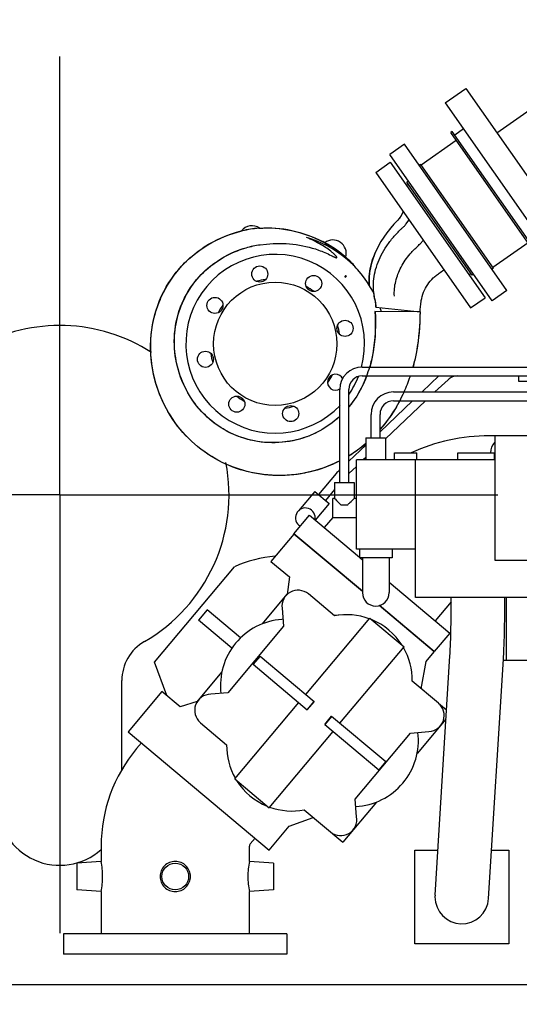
# Model space of a CAD drawing. Header units: millimetres. Extents: x 0 to 1189, y 0 to 841.
# Tile 66 of 74: x 1048 to 1076, y 572 to 627. Entities that reach past the tile are written whole.
import ezdxf
from ezdxf.enums import TextEntityAlignment as Align

# ---------------------------------------------------------------- set-up
doc = ezdxf.new("R2010")
doc.units = ezdxf.units.MM
doc.header["$LTSCALE"] = 65.395
doc.linetypes.add('CENTER', pattern=[0.6, 0.375, -0.075, 0.075, -0.075])
doc.layers.get('0').update_dxf_attribs({"linetype": 'CONTINUOUS'})
for name, color, linetype in [('1907_060000_TLKS_KGS_V_ABL221', 7, 'CONTINUOUS'), ('1907_061000_TLKS_KGS_V_ABL222', 7, 'CONTINUOUS'), ('1907_641000_07_SIMPLE1_X_ABL223', 7, 'CONTINUOUS'), ('1907_644000_03_SIMPLE1_X_ABL261', 7, 'CONTINUOUS'), ('1907_842000_17_SIMPLE1_H_ABL225', 7, 'CONTINUOUS'), ('1937_030000_TLKS_V_ABL215', 7, 'CONTINUOUS'), ('1937_100000_TLKS_V_ABL216', 7, 'CONTINUOUS'), ('1937_111000_12_SIMPLE1_D_ABL219', 7, 'CONTINUOUS'), ('1937_122000_06_SIMPLE1_A_ABL217', 7, 'CONTINUOUS'), ('1937_200000_TLKS_V_ABL245', 7, 'CONTINUOUS'), ('1937_252000_05_SIMPLE1_X_ABL246', 7, 'CONTINUOUS'), ('1937_800000_TLKS_V_ABL273', 7, 'CONTINUOUS'), ('left_3_VBL213', 7, 'CONTINUOUS')]:
    doc.layers.add(name, color=color, linetype=linetype)
doc.styles.get("Standard").update_dxf_attribs({"font": 'txt', "width": 0.6})
doc.dimstyles.new('DIMSTYLE_2', dxfattribs={"dimtxt": 3.5, "dimasz": 3.5, "dimexe": 1.8, "dimexo": 0, "dimgap": 0.875, "dimtad": 1, "dimdec": 0, "dimlfac": 20, "dimdsep": 46, "dimtxsty": 'STANDARD', "dimblk": '_FILLED', "dimblk1": '_FILLED', "dimblk2": '_FILLED', "dimcen": 0.09, "dimadec": 0, "dimazin": 0, "dimtp": 2, "dimtm": 2, "dimtfac": 1, "dimtdec": 0, "dimtofl": 0, "dimtmove": 0, "dimatfit": 3, "dimldrblk": '_FILLED', "dimfxl": 1, "dimtolj": 1, "dimarcsym": 0})
doc.dimstyles.new('DIMSTYLE_5', dxfattribs={"dimtxt": 3.5, "dimasz": 3.5, "dimexe": 1.8, "dimexo": 0, "dimgap": 0.875, "dimtad": 1, "dimlfac": 20, "dimdsep": 46, "dimtxsty": 'STANDARD', "dimblk": '_FILLED', "dimblk1": '_FILLED', "dimblk2": '_FILLED', "dimcen": 0.09, "dimadec": 0, "dimazin": 0, "dimtp": 1.2, "dimtm": 1.2, "dimtfac": 1, "dimtofl": 0, "dimtmove": 0, "dimatfit": 3, "dimldrblk": '_FILLED', "dimfxl": 1, "dimtolj": 1, "dimarcsym": 0})

# ---------------------------------------------------------------- blocks, each defined once
blk = doc.blocks.new('_FILLED')
at = {"color": 0, "linetype": 'BYBLOCK'}
blk.add_solid([(0, 0), (-1, 0.167), (-1, -0.167)], dxfattribs=at)
blk = doc.blocks.new('*D7')
at = {"color": 2, "linetype": 'CONTINUOUS'}
for p, q in [((1076.607, 600), (1135.986, 600)), ((1134.186, 600), (1134.186, 573.7)), ((1134.186, 547.4), (1134.186, 573.7)), ((1063.334, 547.4), (1135.986, 547.4))]:
    blk.add_line(p, q, dxfattribs=at)
at = {"color": 2, "linetype": 'CONTINUOUS', "xscale": 3.5, "yscale": 3.5, "zscale": 3.5}
for p, rotation in [((1134.186, 600), 90), ((1134.186, 547.4), 270)]:
    blk.add_blockref('_FILLED', p, dxfattribs=dict(at, rotation=rotation))
at = {"color": 2, "linetype": 'CONTINUOUS'}
for s, width, p in [(')', 0.333333, (1133.311, 578.617)), ('1052', 0.619048, (1133.311, 573.7)), ('(', 0.333333, (1133.311, 568.783))]:
    blk.add_text(s, height=3.5, rotation=90, dxfattribs=dict(at, width=width)).set_placement(p, align=Align.CENTER)
blk = doc.blocks.new('*D8')
at = {"color": 2, "linetype": 'CONTINUOUS'}
for p, q in [((1011.25, 581.25), (1011.25, 505.6)), ((1088.75, 581.25), (1088.75, 505.6)), ((1011.25, 507.4), (1050, 507.4)), ((1088.75, 507.4), (1050, 507.4))]:
    blk.add_line(p, q, dxfattribs=at)
at = {"color": 2, "linetype": 'CONTINUOUS', "xscale": 3.5, "yscale": 3.5, "zscale": 3.5, "rotation": 180}
blk.add_blockref('_FILLED', (1011.25, 507.4), dxfattribs=at)
at = {"color": 2, "linetype": 'CONTINUOUS', "xscale": 3.5, "yscale": 3.5, "zscale": 3.5}
blk.add_blockref('_FILLED', (1088.75, 507.4), dxfattribs=at)
at = {"color": 2, "linetype": 'CONTINUOUS', "width": 0.60119}
blk.add_text('1550', height=3.5, dxfattribs=at).set_placement((1050, 508.275), align=Align.CENTER)
blk = doc.blocks.new('*D10')
at = {"color": 2, "linetype": 'CONTINUOUS'}
for p, q in [((1079.875, 739.194), (976.7, 739.194)), ((978.5, 739.194), (978.5, 655.847)), ((978.5, 572.5), (978.5, 655.847)), ((1011.25, 572.5), (976.7, 572.5))]:
    blk.add_line(p, q, dxfattribs=at)
at = {"color": 2, "linetype": 'CONTINUOUS', "xscale": 3.5, "yscale": 3.5, "zscale": 3.5}
for p, rotation in [((978.5, 739.194), 90), ((978.5, 572.5), 270)]:
    blk.add_blockref('_FILLED', p, dxfattribs=dict(at, rotation=rotation))
at = {"color": 2, "linetype": 'CONTINUOUS'}
for s, width, p in [(')', 0.333333, (977.625, 660.889)), ('3334', 0.636905, (977.625, 655.847)), ('(', 0.333333, (977.625, 650.805))]:
    blk.add_text(s, height=3.5, rotation=90, dxfattribs=dict(at, width=width)).set_placement(p, align=Align.CENTER)
blk = doc.blocks.new('*D12')
at = {"color": 2, "linetype": 'CONTINUOUS'}
for p, q in [((1113.362, 739.194), (1145.986, 739.194)), ((1144.186, 739.194), (1144.186, 643.297)), ((1144.186, 547.4), (1144.186, 643.297)), ((1063.334, 547.4), (1145.986, 547.4))]:
    blk.add_line(p, q, dxfattribs=at)
at = {"color": 2, "linetype": 'CONTINUOUS', "xscale": 3.5, "yscale": 3.5, "zscale": 3.5}
for p, rotation in [((1144.186, 739.194), 90), ((1144.186, 547.4), 270)]:
    blk.add_blockref('_FILLED', p, dxfattribs=dict(at, rotation=rotation))
at = {"color": 2, "linetype": 'CONTINUOUS', "width": 0.654762}
blk.add_text('3836', height=3.5, rotation=90, dxfattribs=at).set_placement((1143.311, 643.297), align=Align.CENTER)
blk = doc.blocks.new('1937_122000_06_SIMPLE1_T1_A_PBL218', base_point=(1050, 560))
at = {"layer": '1937_122000_06_SIMPLE1_T1_A_PBL218', "color": 7, "linetype": 'CONTINUOUS'}
blk.add_line((1021.05, 572.6), (1078.95, 572.6), dxfattribs=at)
blk = doc.blocks.new('1937_122000_06_SIMPLE1_A_ABL217', base_point=(1050, 560))
at = {"layer": '1937_122000_06_SIMPLE1_T1_A_PBL218'}
blk.add_blockref('1937_122000_06_SIMPLE1_T1_A_PBL218', (1050, 560), dxfattribs=at)
blk = doc.blocks.new('1937_111000_12_SIMPLE1_T1_D_PBL220', base_point=(1049.582, 612.131))
at = {"layer": '1937_111000_12_SIMPLE1_T1_D_PBL220', "color": 2, "linetype": 'CENTER'}
for q in [(1050, 676.75), (1010.413, 600), (1088.231, 600), (1050, 547.512)]:
    blk.add_line((1050, 600), q, dxfattribs=at)
blk = doc.blocks.new('1937_111000_12_SIMPLE1_D_ABL219', base_point=(1049.582, 613.806))
at = {"layer": '1937_111000_12_SIMPLE1_T1_D_PBL220'}
blk.add_blockref('1937_111000_12_SIMPLE1_T1_D_PBL220', (1049.582, 612.131), dxfattribs=at)
blk = doc.blocks.new('1937_100000_TLKS_V_ABL216', base_point=(1043.625, 625.15))
at = {"layer": '1937_111000_12_SIMPLE1_D_ABL219'}
blk.add_blockref('1937_111000_12_SIMPLE1_D_ABL219', (1049.582, 613.806), dxfattribs=at)
at = {"layer": '1937_122000_06_SIMPLE1_A_ABL217'}
blk.add_blockref('1937_122000_06_SIMPLE1_A_ABL217', (1050, 560), dxfattribs=at)
blk = doc.blocks.new('1937_252000_05_SIMPLE1_T1_X_PBL247', base_point=(1050.872, 600.25))
at = {"layer": '1937_252000_05_SIMPLE1_T1_X_PBL247', "color": 7, "linetype": 'CONTINUOUS'}
blk.add_line((1053.475, 584.611), (1053.475, 589.608), dxfattribs=at)
for centre, radius, start, end in [((1050, 600), 9.475, 57.1685, 119.1291), ((1050, 600), 9.475, 300, 10.9876), ((1056, 589.608), 2.525, 120, 180), ((1050, 582.75), 3.475, 180, 311.8273)]:
    blk.add_arc(centre, radius, start, end, dxfattribs=at)
blk = doc.blocks.new('1937_252000_05_SIMPLE1_X_ABL246', base_point=(1050.8725, 600.25))
at = {"layer": '1937_252000_05_SIMPLE1_T1_X_PBL247'}
blk.add_blockref('1937_252000_05_SIMPLE1_T1_X_PBL247', (1050.8725, 600.25), dxfattribs=at)
blk = doc.blocks.new('1937_200000_TLKS_V_ABL245', base_point=(1050.8725, 600.25))
at = {"layer": '1937_252000_05_SIMPLE1_X_ABL246'}
blk.add_blockref('1937_252000_05_SIMPLE1_X_ABL246', (1050.8725, 600.25), dxfattribs=at)
blk = doc.blocks.new('1907_833000_32_SIMPLE1_T6_C_PBL276', base_point=(1074.463, 616.795))
at = {"layer": '1907_833000_32_SIMPLE1_T6_C_PBL276', "color": 7, "linetype": 'CONTINUOUS'}
for p, q in [((1071.57, 621.925), (1072.724, 622.733)), ((1072.724, 622.733), (1079.122, 613.597)), ((1071.57, 621.925), (1077.968, 612.789)), ((1074.461, 620.254), (1076.33, 621.563)), ((1071.96, 620.334), (1071.878, 620.277)), ((1076.524, 613.642), (1071.878, 620.277)), ((1076.606, 613.699), (1071.96, 620.334)), ((1072.589, 620.47), (1072.103, 620.129)), ((1072.193, 619.826), (1070.227, 618.45)), ((1069.285, 619.621), (1068.466, 619.047)), ((1075.021, 611.429), (1069.285, 619.621)), ((1074.202, 610.856), (1068.466, 619.047)), ((1070.199, 618.491), (1070.117, 618.433)), ((1074.271, 612.675), (1070.199, 618.491)), ((1079.884, 617.826), (1080.46, 618.229)), ((1069.513, 617.552), (1069.431, 617.495)), ((1073.073, 612.293), (1069.431, 617.495)), ((1077.386, 616.076), (1079.138, 617.303)), ((1076.949, 614.244), (1076.462, 613.904)), ((1076.208, 614.092), (1074.242, 612.716)), ((1076.606, 613.699), (1076.524, 613.642)), ((1077.968, 612.789), (1079.122, 613.597)), ((1074.271, 612.675), (1074.189, 612.617)), ((1073.155, 612.351), (1073.073, 612.293)), ((1075.021, 611.429), (1074.202, 610.856))]:
    blk.add_line(p, q, dxfattribs=at)
blk = doc.blocks.new('1907_833000_32_SIMPLE1_C#AF0_ABL274', base_point=(1084.208, 645.653))
at = {"layer": '1907_833000_32_SIMPLE1_T6_C_PBL276'}
blk.add_blockref('1907_833000_32_SIMPLE1_T6_C_PBL276', (1074.463, 616.795), dxfattribs=at)
blk = doc.blocks.new('1937_800000_TLKS_V_ABL273', base_point=(1084.968, 645.663))
at = {"layer": '1907_833000_32_SIMPLE1_C#AF0_ABL274'}
blk.add_blockref('1907_833000_32_SIMPLE1_C#AF0_ABL274', (1084.208, 645.653), dxfattribs=at)
blk = doc.blocks.new('1937_030000_TLKS_V_ABL215', base_point=(1055.8271, 638.28))
at = {"layer": '1937_100000_TLKS_V_ABL216'}
blk.add_blockref('1937_100000_TLKS_V_ABL216', (1043.625, 625.15), dxfattribs=at)
at = {"layer": '1937_200000_TLKS_V_ABL245'}
blk.add_blockref('1937_200000_TLKS_V_ABL245', (1050.8725, 600.25), dxfattribs=at)
at = {"layer": '1937_800000_TLKS_V_ABL273'}
blk.add_blockref('1937_800000_TLKS_V_ABL273', (1084.96815, 645.66295), dxfattribs=at)
blk = doc.blocks.new('1907_641000_07_SIMPLE1_T1_X_PBL224', base_point=(1060.931, 586.055))
at = {"layer": '1907_641000_07_SIMPLE1_T1_X_PBL224', "color": 7, "linetype": 'CONTINUOUS'}
for p, q in [((1063.108, 597.81), (1061.822, 596.278)), ((1066.938, 594.597), (1063.108, 597.81)), ((1061.822, 596.278), (1062.856, 595.411)), ((1055.303, 590.648), (1059.78, 595.983)), ((1062.856, 595.411), (1062.726, 594.426)), ((1061.342, 592.789), (1062.728, 594.44)), ((1065.384, 593.224), (1063.916, 594.456)), ((1070.96, 591.221), (1067.878, 593.808)), ((1058.247, 593.566), (1057.765, 592.992)), ((1060.116, 591.998), (1058.247, 593.566)), ((1062.444, 593.656), (1062.532, 592.651)), ((1065.797, 593.28), (1065.355, 593.248)), ((1068.029, 593.695), (1068.036, 593.675)), ((1059.634, 591.424), (1057.765, 592.992)), ((1062.498, 593.04), (1062.429, 593.035)), ((1063.769, 588.836), (1067.352, 593.106)), ((1067.352, 593.106), (1069.267, 591.499)), ((1062.532, 592.651), (1059.408, 588.928)), ((1065.684, 587.229), (1069.267, 591.499)), ((1070.502, 590.675), (1070.96, 591.221)), ((1055.986, 588.774), (1055.303, 590.648)), ((1061.212, 590.981), (1060.826, 590.521)), ((1060.826, 590.521), (1063.852, 587.983)), ((1061.212, 590.981), (1064.237, 588.443)), ((1070.233, 589.155), (1070.502, 590.675)), ((1057.683, 588.428), (1059.069, 590.079)), ((1071.193, 588.349), (1069.726, 589.581)), ((1055.716, 589.001), (1053.827, 586.749)), ((1056.749, 588.133), (1055.716, 589.001)), ((1059.408, 588.928), (1058.453, 588.845)), ((1057.698, 588.433), (1056.749, 588.133)), ((1059.8, 584.105), (1063.383, 588.376)), ((1064.232, 588.447), (1063.847, 587.987)), ((1063.852, 587.983), (1064.237, 588.443)), ((1071.194, 588.349), (1071.647, 587.969)), ((1057.874, 587.255), (1059.341, 586.024)), ((1064.83, 587.162), (1065.215, 587.622)), ((1065.221, 587.617), (1064.835, 587.158)), ((1065.215, 587.622), (1068.241, 585.083)), ((1071.614, 587.451), (1069.998, 585.525)), ((1053.827, 586.749), (1061.718, 580.127)), ((1061.715, 582.498), (1065.298, 586.769)), ((1064.83, 587.162), (1067.855, 584.623)), ((1066.529, 582.985), (1069.621, 586.67)), ((1069.621, 586.67), (1070.662, 586.761)), ((1054.304, 585.805), (1054.571, 586.124)), ((1068.241, 585.083), (1067.855, 584.623)), ((1059.8, 584.105), (1061.715, 582.498)), ((1067.725, 582.816), (1065.841, 580.57)), ((1066.616, 581.995), (1066.529, 582.985)), ((1063.684, 582.38), (1065.841, 580.57)), ((1062.838, 581.461), (1064.191, 581.954)), ((1061.718, 580.127), (1062.838, 581.461)), ((1060.662, 580.47), (1060.929, 580.789)), ((1052.315, 580.342), (1052.315, 579.494)), ((1060.615, 579.494), (1060.615, 580.342)), ((1052.315, 579.494), (1050.965, 579.4)), ((1061.965, 579.4), (1060.615, 579.494)), ((1050.965, 579.4), (1050.965, 577.9)), ((1061.965, 579.4), (1061.965, 577.9)), ((1052.315, 577.806), (1050.965, 577.9)), ((1061.965, 577.9), (1060.615, 577.806)), ((1052.315, 577.806), (1052.315, 575.45)), ((1060.615, 575.45), (1060.615, 577.806)), ((1062.715, 575.45), (1050.215, 575.45)), ((1050.215, 575.45), (1050.215, 574.3)), ((1062.715, 575.45), (1062.715, 574.3)), ((1062.715, 574.3), (1050.215, 574.3))]:
    blk.add_line(p, q, dxfattribs=at)
blk.add_circle((1056.465, 578.65), 0.75, dxfattribs=at)
for centre, radius, start, end in [((1062.695, 589.345), 7.25, 95.0557, 113.7084), ((1062.695, 589.345), 7.25, 70.9299, 71.1842), ((1063.337, 593.767), 0.9, 50, 187.0477), ((1066.076, 589.641), 3.65, 70.0268, 100.939), ((1062.695, 589.345), 3.7, 94.1289, 186.9949), ((1066.076, 589.641), 3.65, 32.1864, 67.8136), ((1066.076, 589.641), 3.65, 359.0604, 29.9725), ((1058.452, 587.945), 0.9, 89.9491, 230), ((1070.615, 587.66), 0.9, 272.9957, 50), ((1066.372, 586.26), 3.7, 273.005, 6.9498), ((1060.815, 580.342), 8.5, 140, 180), ((1062.991, 585.964), 3.65, 179.0599, 209.9724), ((1062.991, 585.964), 3.65, 212.1852, 247.8148), ((1062.991, 585.964), 3.65, 250.0267, 280.9401), ((1065.73, 581.838), 0.9, 230.3671, 10.0463), ((1060.815, 580.342), 0.2, 140, 180)]:
    blk.add_arc(centre, radius, start, end, dxfattribs=at)
for points, knots in [([(1052.315, 577.806), (1052.374, 578.087), (1052.432, 578.65), (1052.374, 579.213), (1052.315, 579.494)], [0, 0, 0, 0, 0.499999, 1, 1, 1, 1]), ([(1056.465, 579.494), (1056.355, 579.494), (1056.132, 579.451), (1055.849, 579.264), (1055.659, 578.983), (1055.592, 578.65), (1055.659, 578.317), (1055.849, 578.036), (1056.132, 577.849), (1056.355, 577.806), (1056.465, 577.806)], [0, 0, 0, 0, 0.125229, 0.25003, 0.374807, 0.5, 0.625193, 0.74997, 0.874771, 1, 1, 1, 1]), ([(1056.465, 577.806), (1056.575, 577.806), (1056.798, 577.849), (1057.081, 578.036), (1057.271, 578.317), (1057.338, 578.65), (1057.271, 578.983), (1057.081, 579.264), (1056.798, 579.451), (1056.575, 579.494), (1056.465, 579.494)], [0, 0, 0, 0, 0.125229, 0.25003, 0.374807, 0.5, 0.625193, 0.74997, 0.874771, 1, 1, 1, 1]), ([(1060.615, 579.494), (1060.556, 579.213), (1060.498, 578.65), (1060.556, 578.087), (1060.615, 577.806)], [0, 0, 0, 0, 0.499999, 1, 1, 1, 1])]:
    blk.add_open_spline(points, degree=3, knots=knots, dxfattribs=at)
blk = doc.blocks.new('1907_641000_07_SIMPLE1_X_ABL223', base_point=(1060.931, 586.055))
at = {"layer": '1907_641000_07_SIMPLE1_T1_X_PBL224'}
blk.add_blockref('1907_641000_07_SIMPLE1_T1_X_PBL224', (1060.931, 586.055), dxfattribs=at)
blk = doc.blocks.new('1907_842000_17_SIMPLE1_T1_H_PBL226', base_point=(1077.33, 600.16))
at = {"layer": '1907_842000_17_SIMPLE1_T1_H_PBL226', "color": 7, "linetype": 'CONTINUOUS'}
for p, q in [((1076.648, 625.359), (1076.551, 624.179)), ((1076.551, 624.179), (1076.776, 624.16)), ((1076.6, 613.707), (1076.6, 614)), ((1076.6, 607.362), (1076.6, 613.695)), ((1077.1, 607.362), (1077.1, 614.028)), ((1066.925, 607.153), (1076.85, 607.153)), ((1076.35, 607.355), (1076.589, 607.355)), ((1076.35, 607.153), (1076.35, 607.355)), ((1076.35, 607.352), (1077.35, 607.352)), ((1077.111, 607.355), (1077.35, 607.355)), ((1077.35, 605.053), (1077.35, 607.355)), ((1066.925, 606.653), (1076.85, 606.653)), ((1071.222, 606.653), (1070.273, 605.755)), ((1075.7, 606.35), (1075.7, 606.653)), ((1076.35, 605.755), (1076.35, 606.653)), ((1071.729, 606.444), (1071, 605.755)), ((1076.35, 606.35), (1075.7, 606.35)), ((1065.675, 600.695), (1065.675, 605.903)), ((1066.175, 600.695), (1066.175, 605.903)), ((1068.675, 605.755), (1076.85, 605.755)), ((1069.744, 605.255), (1067.925, 603.535)), ((1070.472, 605.255), (1068.223, 603.129)), ((1068.675, 605.255), (1076.85, 605.255)), ((1076.35, 605.053), (1076.35, 605.255)), ((1076.35, 605.053), (1077.35, 605.053)), ((1076.6, 605.053), (1076.6, 604.005)), ((1077.1, 605.053), (1077.1, 604.005)), ((1067.425, 603.192), (1067.425, 604.505)), ((1067.925, 603.192), (1067.925, 604.505)), ((1067.127, 603.192), (1068.223, 603.192)), ((1067.127, 603.192), (1067.127, 601.955)), ((1068.223, 603.192), (1068.223, 601.955)), ((1080.1, 603.305), (1074.033, 603.305)), ((1074.35, 603.305), (1074.35, 596.355)), ((1080.1, 596.355), (1080.1, 603.305)), ((1067.127, 602.78), (1066.175, 601.88)), ((1081.614, 602.655), (1080.1, 602.655)), ((1067.127, 602.092), (1066.982, 601.955)), ((1068.725, 602.355), (1069.99, 602.355)), ((1068.725, 601.955), (1068.725, 602.355)), ((1069.99, 601.955), (1069.99, 602.355)), ((1072.275, 602.355), (1074.325, 602.355)), ((1072.275, 601.955), (1072.275, 602.355)), ((1074.325, 601.955), (1074.325, 602.355)), ((1066.6, 601.594), (1066.175, 601.192)), ((1074.35, 601.955), (1066.6, 601.955)), ((1066.6, 596.955), (1066.6, 601.955)), ((1069.9, 594.255), (1069.9, 601.955)), ((1065.468, 601.189), (1064.481, 600.016)), ((1065.675, 601.407), (1065.662, 601.395)), ((1065.378, 600.695), (1066.473, 600.695)), ((1065.378, 600.695), (1065.378, 599.802)), ((1066.473, 600.695), (1066.473, 599.802)), ((1064.271, 600.193), (1063.364, 599.115)), ((1064.271, 600.193), (1065.074, 599.517)), ((1065.378, 600.305), (1064.864, 599.694)), ((1065.074, 599.517), (1064.295, 598.591)), ((1065.378, 599.802), (1065.275, 599.802)), ((1065.275, 598.708), (1065.275, 599.802)), ((1065.734, 599.445), (1066.116, 599.445)), ((1066.6, 599.802), (1066.473, 599.802)), ((1063.11, 597.823), (1063.977, 598.857)), ((1063.977, 598.857), (1066.775, 596.509)), ((1065.275, 598.731), (1064.801, 598.166)), ((1066.6, 598.708), (1065.275, 598.708)), ((1066.938, 594.611), (1063.11, 597.823)), ((1069.9, 596.955), (1066.6, 596.955)), ((1066.775, 596.955), (1066.775, 596.48)), ((1068.6, 596.955), (1068.6, 596.48)), ((1068.6, 596.48), (1066.775, 596.48)), ((1066.81, 596.48), (1066.938, 596.373)), ((1066.938, 596.48), (1066.938, 594.53)), ((1068.438, 596.48), (1068.438, 594.53)), ((1074.35, 596.355), (1080.1, 596.355)), ((1076.9, 596.255), (1078.85, 596.255)), ((1076.9, 594.255), (1076.9, 596.255)), ((1076.9, 596.205), (1079.1, 596.205)), ((1078.25, 595.483), (1078.25, 590.755)), ((1081.614, 595.855), (1079.5, 595.855)), ((1068.438, 595.114), (1071.829, 592.268)), ((1077.06, 595.205), (1076.9, 595.205)), ((1070.962, 591.234), (1067.89, 593.811)), ((1076.9, 594.255), (1069.9, 594.255)), ((1071.9, 594.025), (1071.006, 592.959)), ((1071.9, 593.205), (1071.9, 594.255)), ((1074.9, 593.205), (1074.9, 594.255)), ((1075, 590.755), (1075, 594.255)), ((1071.829, 592.268), (1070.962, 591.234)), ((1071.003, 577.598), (1071.834, 590.99)), ((1073.997, 577.412), (1074.828, 590.804)), ((1074.825, 590.755), (1078.25, 590.755)), ((1069.875, 580.13), (1071.16, 580.13)), ((1069.875, 574.88), (1069.875, 580.13)), ((1074.166, 580.13), (1075.125, 580.13)), ((1075.125, 580.13), (1075.125, 574.88)), ((1071.003, 577.598), (1071, 577.505)), ((1075.125, 574.88), (1069.875, 574.88))]:
    blk.add_line(p, q, dxfattribs=at)
blk.add_circle((1086, 599.255), 5.55, dxfattribs=at)
for centre, radius, start, end in [((1077.144, 625.598), 0.55, 343.425, 294.0555), ((1066.925, 605.903), 1.25, 90, 180), ((1076.85, 606.903), 0.525, 59.5059, 120.4941), ((1076.85, 606.903), 0.25, 270, 90), ((1076.85, 606.903), 0.525, 338.5894, 21.4106), ((1066.925, 605.903), 0.75, 90, 180), ((1068.675, 604.505), 1.25, 90, 180), ((1076.85, 605.505), 0.25, 270, 90), ((1068.675, 604.505), 0.75, 90, 180), ((1076.85, 604.005), 0.25, 180, 360), ((1074.033, 592.755), 10.55, 90, 114.474), ((1075.1, 602.305), 1, 140.9888, 177.2761), ((1067.372, 599.589), 2.487, 133.4417, 139.963), ((1063.745, 598.719), 0.55, 347.6419, 239.3732), ((1078.85, 597.255), 1, 270, 295.8419), ((1079.1, 597.205), 1, 270, 300.0201), ((1067.688, 594.53), 0.75, 180, 360), ((1072.5, 577.505), 1.5, 180, 356.4483)]:
    blk.add_arc(centre, radius, start, end, dxfattribs=at)
for points, knots in [([(1072.264, 606.653), (1072.165, 606.653), (1071.969, 606.616), (1071.799, 606.51), (1071.729, 606.444)], [0, 0, 0, 0, 0.506274, 1, 1, 1, 1]), ([(1065.378, 599.802), (1065.388, 599.791), (1065.507, 599.672), (1065.626, 599.553), (1065.734, 599.445)], [0, 0, 0, 0, 0.091159, 1, 1, 1, 1]), ([(1066.116, 599.445), (1066.159, 599.488), (1066.277, 599.607), (1066.396, 599.726), (1066.473, 599.802)], [0, 0, 0, 0, 0.35793, 1, 1, 1, 1]), ([(1077.06, 595.205), (1077.316, 595.206), (1077.801, 595.301), (1078.437, 595.556), (1078.983, 595.777), (1079.341, 595.855), (1079.5, 595.855)], [0, 0, 0, 0, 0.302152, 0.574651, 0.811399, 1, 1, 1, 1]), ([(1071.834, 590.99), (1071.845, 591.168), (1071.884, 591.905), (1071.9, 592.644), (1071.9, 593.205)], [0, 0, 0, 0, 0.240808, 1, 1, 1, 1]), ([(1074.828, 590.804), (1074.84, 590.998), (1074.883, 591.797), (1074.9, 592.598), (1074.9, 593.205)], [0, 0, 0, 0, 0.242248, 1, 1, 1, 1])]:
    blk.add_open_spline(points, degree=3, knots=knots, dxfattribs=at)
blk = doc.blocks.new('1907_842000_17_SIMPLE1_T2_H_PBL627', base_point=(1086, 599.255))
at = {"layer": '1907_842000_17_SIMPLE1_T2_H_PBL627', "color": 7, "linetype": 'CONTINUOUS'}
for centre, radius in [((1086, 599.255), 5.5), ((1084.278, 603.412), 0.45), ((1087.722, 603.412), 0.45), ((1086, 599.255), 2.9), ((1081.843, 600.977), 0.45), ((1090.157, 600.977), 0.45), ((1081.843, 597.533), 0.45), ((1090.157, 597.533), 0.45), ((1084.278, 595.098), 0.45), ((1087.722, 595.098), 0.45)]:
    blk.add_circle(centre, radius, dxfattribs=at)
blk = doc.blocks.new('1907_842000_17_SIMPLE1_H_ABL225', base_point=(1077.33, 600.16))
at = {"layer": '1907_842000_17_SIMPLE1_T1_H_PBL226'}
blk.add_blockref('1907_842000_17_SIMPLE1_T1_H_PBL226', (1077.33, 600.16), dxfattribs=at)
at = {"layer": '1907_842000_17_SIMPLE1_T2_H_PBL627'}
blk.add_blockref('1907_842000_17_SIMPLE1_T2_H_PBL627', (1086, 599.255), dxfattribs=at)
blk = doc.blocks.new('1907_644000_03_SIMPLE1_T1_X_PBL262', base_point=(1064.444, 609.843))
at = {"layer": '1907_644000_03_SIMPLE1_T1_X_PBL262', "color": 7, "linetype": 'CONTINUOUS'}
for p, q in [((1067.681, 618.032), (1068.5, 618.605)), ((1068.5, 618.605), (1073.805, 611.028)), ((1067.681, 618.032), (1072.986, 610.455)), ((1069.403, 617.315), (1069.506, 617.387)), ((1069.218, 615.836), (1069.085, 615.59)), ((1069.218, 615.836), (1069.086, 615.59)), ((1069.024, 615.483), (1068.821, 615.267)), ((1069.085, 615.59), (1069.024, 615.483)), ((1069.385, 615.161), (1069.544, 615.371)), ((1060.162, 614.764), (1060.167, 614.765)), ((1060.208, 614.77), (1060.163, 614.76)), ((1061.192, 614.922), (1061.142, 614.918)), ((1061.187, 614.926), (1061.192, 614.926)), ((1068.821, 615.267), (1068.583, 615.005)), ((1070.165, 614.048), (1070.338, 614.236)), ((1061.219, 613.994), (1061.571, 614.028)), ((1061.219, 613.995), (1061.571, 614.028)), ((1064.832, 614.112), (1064.834, 614.11)), ((1066.004, 613.302), (1066.006, 613.3)), ((1066.596, 612.691), (1066.589, 612.685)), ((1071.29, 612.441), (1071.495, 612.584)), ((1065.961, 612.206), (1065.985, 612.181)), ((1066.047, 612.232), (1065.985, 612.181)), ((1072.902, 612.318), (1073.005, 612.391)), ((1067.55, 611.333), (1067.552, 611.321)), ((1072.986, 610.455), (1073.805, 611.028)), ((1067.683, 610.507), (1070.163, 610.246)), ((1067.918, 610.482), (1067.991, 610.26)), ((1070.163, 610.246), (1067.63, 610.262))]:
    blk.add_line(p, q, dxfattribs=at)
for points in [[(1069.086, 615.59), (1068.928, 615.376), (1068.706, 615.141), (1068.449, 614.842), (1068.304, 614.656), (1067.974, 614.168), (1067.658, 613.559), (1067.528, 613.227)], [(1068.583, 615.005), (1068.306, 614.661), (1067.976, 614.177), (1067.655, 613.559)], [(1067.655, 613.559), (1067.458, 613.02), (1067.401, 612.802), (1067.335, 612.436), (1067.31, 612.14), (1067.311, 611.896), (1067.324, 611.727)]]:
    blk.add_lwpolyline(points, dxfattribs=at)
for centre, radius, start, end in [((1060.761, 614.308), 0.75, 54.9229, 142.9634), ((1061.65, 608.66), 6.279, 94.6435, 103.277), ((1061.649, 608.66), 6.274, 94.6361, 103.2696), ((1061.259, 608.191), 6.712, 59.82, 67.6256), ((1062.06, 608.45), 6.201, 27.7103, 73.5697), ((1061.666, 608.187), 6.718, 61.886, 62.9555), ((1065.284, 613.51), 0.75, 343.4147, 127.2819), ((1062.298, 609.116), 5.591, 47.229, 48.4505), ((1062.292, 609.114), 5.586, 39.958, 47.1994), ((1062.291, 609.111), 5.599, 39.7469, 47.2131), ((1062.06, 608.45), 3.645, 98.7027, 106.4422), ((1062.06, 608.45), 3.645, 53.7027, 61.4422), ((1062.06, 608.45), 3.645, 143.7027, 151.4422), ((1062.06, 608.45), 3.645, 8.7027, 16.4422), ((1062.06, 608.45), 3.645, 188.7027, 196.4422), ((1060.93, 609.039), 6.69, 339.0902, 343.5949), ((1062.06, 608.45), 3.645, 323.7027, 331.4422), ((1061.065, 609.469), 9.008, 335.613, 341.7586), ((1061.061, 609.467), 9.012, 335.648, 341.771), ((1062.06, 608.45), 3.645, 233.7027, 241.4422), ((1061.266, 609.377), 8.788, 331.9784, 335.6346), ((1062.06, 608.45), 3.645, 278.7027, 286.4422), ((1062.088, 608.811), 7.785, 301.6766, 310.4032), ((1062.089, 608.813), 7.784, 301.7274, 310.4074)]:
    blk.add_arc(centre, radius, start, end, dxfattribs=at)
for points, knots in [([(1055.086, 608.097), (1055.066, 608.849), (1055.272, 610.371), (1056.153, 612.079), (1057.172, 613.2), (1058.369, 614.124), (1059.431, 614.586), (1060.162, 614.764)], [0, 0, 0, 0, 0.249807, 0.499548, 0.624869, 0.7502, 1, 1, 1, 1]), ([(1055.102, 608.698), (1055.145, 609.405), (1055.378, 610.469), (1056.01, 611.749), (1056.84, 612.913), (1058.213, 614.065), (1059.534, 614.607), (1060.209, 614.766)], [0, 0, 0, 0, 0.250822, 0.37707, 0.503445, 0.754596, 1, 1, 1, 1]), ([(1061.142, 614.913), (1061.75, 614.963), (1062.997, 614.872), (1064.165, 614.442), (1064.716, 614.161)], [0, 0, 0, 0, 0.496311, 1, 1, 1, 1]), ([(1061.192, 614.926), (1061.793, 614.97), (1063.023, 614.873), (1064.176, 614.448), (1064.721, 614.17)], [0, 0, 0, 0, 0.496231, 1, 1, 1, 1]), ([(1067.58, 611.316), (1067.53, 611.654), (1067.559, 612.195), (1067.754, 612.891), (1067.987, 613.425), (1068.294, 613.94), (1068.603, 614.342), (1068.877, 614.646), (1069.056, 614.827), (1069.187, 614.949), (1069.257, 615.015), (1069.302, 615.051), (1069.325, 615.086), (1069.352, 615.118), (1069.372, 615.144), (1069.385, 615.161)], [0, 0, 0, 0, 0.232268, 0.35912, 0.491165, 0.627217, 0.765974, 0.835559, 0.904936, 0.939504, 0.95675, 0.97122, 0.977636, 0.985182, 1, 1, 1, 1]), ([(1057.773, 604.853), (1057.474, 605.206), (1056.965, 605.994), (1056.504, 607.317), (1056.361, 608.713), (1056.572, 610.101), (1057.13, 611.39), (1058.003, 612.492), (1059.128, 613.329), (1059.989, 613.697), (1060.434, 613.825)], [0, 0, 0, 0, 0.12499, 0.250024, 0.375045, 0.500032, 0.625016, 0.749987, 0.874995, 1, 1, 1, 1]), ([(1056.411, 608.6), (1056.413, 609.178), (1056.555, 610.057), (1057.017, 611.132), (1057.657, 612.134), (1058.767, 613.157), (1059.864, 613.665), (1060.434, 613.827)], [0, 0, 0, 0, 0.245571, 0.37033, 0.495606, 0.748165, 1, 1, 1, 1]), ([(1061.571, 614.028), (1062.06, 614.08), (1063.052, 614.077), (1064.023, 613.863), (1064.485, 613.694)], [0, 0, 0, 0, 0.500163, 1, 1, 1, 1]), ([(1065.185, 613.395), (1065.213, 613.381), (1065.255, 613.36), (1065.311, 613.333), (1065.353, 613.313), (1065.396, 613.294), (1065.432, 613.279), (1065.462, 613.27), (1065.483, 613.265), (1065.512, 613.27), (1065.506, 613.298), (1065.495, 613.317), (1065.477, 613.343), (1065.452, 613.373), (1065.421, 613.408), (1065.355, 613.475), (1065.204, 613.61), (1064.953, 613.797), (1064.741, 613.93), (1064.633, 613.993)], [0, 0, 0, 0, 0.06262, 0.093927, 0.125228, 0.156521, 0.187794, 0.203409, 0.21893, 0.233797, 0.249027, 0.264594, 0.280205, 0.311455, 0.34273, 0.374017, 0.499182, 0.749553, 1, 1, 1, 1]), ([(1068.725, 611.123), (1068.711, 611.398), (1068.769, 611.964), (1069.027, 612.631), (1069.329, 613.13), (1069.557, 613.425), (1069.758, 613.648), (1069.891, 613.782), (1069.999, 613.884), (1070.087, 613.958), (1070.137, 614.017), (1070.165, 614.048)], [0, 0, 0, 0, 0.244522, 0.499159, 0.630154, 0.763303, 0.830378, 0.897696, 0.931451, 0.96294, 1, 1, 1, 1]), ([(1067.333, 611.713), (1067.318, 611.829), (1067.293, 612.341), (1067.399, 612.854), (1067.528, 613.227)], [0, 0, 0, 0, 0.228095, 1, 1, 1, 1]), ([(1066.047, 612.232), (1066.03, 612.241), (1066.001, 612.259), (1065.966, 612.235), (1065.962, 612.215), (1065.961, 612.206)], [0, 0, 0, 0, 0.504425, 0.748207, 1, 1, 1, 1]), ([(1070.233, 610.87), (1070.287, 611.187), (1070.473, 611.654), (1070.84, 612.088), (1071.087, 612.301), (1071.223, 612.394), (1071.29, 612.441)], [0, 0, 0, 0, 0.496888, 0.746529, 0.872702, 1, 1, 1, 1]), ([(1067.552, 611.321), (1067.558, 611.287), (1067.569, 611.219), (1067.582, 611.117), (1067.6, 611.014), (1067.645, 610.884), (1067.679, 610.714), (1067.685, 610.576), (1067.683, 610.507)], [0, 0, 0, 0, 0.125002, 0.249992, 0.374912, 0.500136, 0.750301, 1, 1, 1, 1]), ([(1067.688, 610.507), (1067.691, 610.564), (1067.691, 610.677), (1067.669, 610.818), (1067.645, 610.93), (1067.612, 611.033), (1067.6, 611.165), (1067.587, 611.265), (1067.58, 611.316)], [0, 0, 0, 0, 0.210092, 0.413277, 0.519895, 0.630453, 0.808288, 1, 1, 1, 1]), ([(1070.163, 610.246), (1070.174, 610.35), (1070.197, 610.558), (1070.216, 610.767), (1070.233, 610.87)], [0, 0, 0, 0, 0.500453, 1, 1, 1, 1]), ([(1067.63, 610.262), (1067.679, 609.48), (1067.649, 608.423), (1067.416, 607.402), (1067.343, 607.151)], [0, 0, 0, 0, 0.749546, 1, 1, 1, 1]), ([(1067.654, 610.262), (1067.668, 609.986), (1067.688, 608.942), (1067.565, 607.886), (1067.347, 607.149)], [0, 0, 0, 0, 0.264401, 1, 1, 1, 1]), ([(1070.163, 610.246), (1070.161, 609.984), (1070.125, 608.942), (1069.972, 607.902), (1069.769, 607.149)], [0, 0, 0, 0, 0.251845, 1, 1, 1, 1]), ([(1070.163, 610.246), (1070.157, 609.465), (1070.069, 608.419), (1069.838, 607.401), (1069.77, 607.15)], [0, 0, 0, 0, 0.749789, 1, 1, 1, 1]), ([(1065.679, 601.907), (1065.096, 601.605), (1064.155, 601.269), (1062.859, 601.085), (1061.572, 601.07), (1059.992, 601.366), (1058.263, 602.198), (1056.816, 603.456), (1055.759, 605.051), (1055.157, 606.84), (1055.066, 608.089), (1055.102, 608.698)], [0, 0, 0, 0, 0.12946, 0.193813, 0.257613, 0.382725, 0.506859, 0.63159, 0.756253, 0.879728, 1, 1, 1, 1]), ([(1065.683, 604.396), (1065.293, 604.032), (1064.408, 603.411), (1062.869, 602.916), (1061.26, 602.88), (1059.703, 603.307), (1058.323, 604.174), (1057.242, 605.431), (1056.569, 606.952), (1056.41, 608.056), (1056.411, 608.6)], [0, 0, 0, 0, 0.124079, 0.24736, 0.370884, 0.493467, 0.617751, 0.744491, 0.873411, 1, 1, 1, 1]), ([(1065.682, 601.905), (1065.141, 601.625), (1063.983, 601.198), (1062.147, 601.006), (1060.318, 601.269), (1058.614, 601.983), (1057.146, 603.107), (1056.015, 604.569), (1055.294, 606.269), (1055.102, 607.487), (1055.086, 608.097)], [0, 0, 0, 0, 0.125007, 0.250022, 0.375026, 0.500024, 0.625003, 0.74999, 0.874999, 1, 1, 1, 1]), ([(1067.179, 606.651), (1067.119, 606.492), (1066.857, 605.88), (1066.5, 605.308), (1066.184, 604.927)], [0, 0, 0, 0, 0.255483, 1, 1, 1, 1]), ([(1065.677, 604.394), (1065.407, 604.143), (1064.817, 603.692), (1063.487, 603.048), (1061.617, 602.779), (1059.794, 603.264), (1058.545, 604.055), (1058.011, 604.572), (1057.773, 604.853)], [0, 0, 0, 0, 0.125331, 0.250639, 0.500016, 0.749367, 0.874676, 1, 1, 1, 1]), ([(1069.022, 605.25), (1068.946, 605.107), (1068.629, 604.549), (1068.248, 604.027), (1067.931, 603.668)], [0, 0, 0, 0, 0.251972, 1, 1, 1, 1])]:
    blk.add_open_spline(points, degree=3, knots=knots, dxfattribs=at)
for points in [[(1060.434, 613.827), (1060.691, 613.901), (1060.954, 613.961), (1061.219, 613.995)], [(1060.434, 613.825), (1060.692, 613.899), (1060.954, 613.959), (1061.219, 613.994)], [(1064.485, 613.694), (1064.723, 613.606), (1064.957, 613.507), (1065.185, 613.395)], [(1064.716, 614.161), (1065.211, 613.908), (1065.68, 613.59), (1066.087, 613.213)], [(1066.003, 613.296), (1065.647, 613.612), (1065.249, 613.883), (1064.83, 614.107)], [(1067.175, 606.65), (1066.939, 606.029), (1066.603, 605.435), (1066.178, 604.923)], [(1069.023, 605.248), (1068.723, 604.685), (1068.358, 604.15), (1067.936, 603.671)]]:
    blk.add_open_spline(points, degree=3, dxfattribs=at)
blk = doc.blocks.new('1907_644000_03_SIMPLE1_T2_X_PBL623', base_point=(1062.295, 608.45))
at = {"layer": '1907_644000_03_SIMPLE1_T2_X_PBL623', "color": 7, "linetype": 'CONTINUOUS'}
for centre, radius in [((1061.194, 612.355), 0.45), ((1064.209, 611.824), 0.45), ((1062.06, 608.45), 3.45), ((1058.686, 610.599), 0.45), ((1065.965, 609.316), 0.45), ((1058.155, 607.584), 0.45), ((1059.911, 605.076), 0.45), ((1062.926, 604.545), 0.45)]:
    blk.add_circle(centre, radius, dxfattribs=at)
for centre, radius, start, end in [((1062.06, 608.45), 5, 344.8417, 316.5072), ((1065.434, 606.301), 0.45, 23.7901, 303.6963), ((1062.06, 608.45), 5, 325.6961, 338.4513)]:
    blk.add_arc(centre, radius, start, end, dxfattribs=at)
blk = doc.blocks.new('1907_644000_03_SIMPLE1_X_ABL261', base_point=(1064.444, 609.843))
at = {"layer": '1907_644000_03_SIMPLE1_T1_X_PBL262'}
blk.add_blockref('1907_644000_03_SIMPLE1_T1_X_PBL262', (1064.444, 609.843), dxfattribs=at)
at = {"layer": '1907_644000_03_SIMPLE1_T2_X_PBL623'}
blk.add_blockref('1907_644000_03_SIMPLE1_T2_X_PBL623', (1062.295, 608.45), dxfattribs=at)
blk = doc.blocks.new('1907_061000_TLKS_KGS_V_ABL222', base_point=(1058.912, 634.775))
at = {"layer": '1907_641000_07_SIMPLE1_X_ABL223'}
blk.add_blockref('1907_641000_07_SIMPLE1_X_ABL223', (1060.931, 586.055), dxfattribs=at)
at = {"layer": '1907_644000_03_SIMPLE1_X_ABL261'}
blk.add_blockref('1907_644000_03_SIMPLE1_X_ABL261', (1064.444, 609.843), dxfattribs=at)
at = {"layer": '1907_842000_17_SIMPLE1_H_ABL225'}
blk.add_blockref('1907_842000_17_SIMPLE1_H_ABL225', (1077.33, 600.16), dxfattribs=at)
blk = doc.blocks.new('1907_060000_TLKS_KGS_V_ABL221', base_point=(1058.9125, 634.775))
at = {"layer": '1907_061000_TLKS_KGS_V_ABL222'}
blk.add_blockref('1907_061000_TLKS_KGS_V_ABL222', (1058.9125, 634.775), dxfattribs=at)
blk = doc.blocks.new('1937_000000_TLKS_MARKETING_ABL214', base_point=(1055.827, 645.702))
at = {"layer": '1907_060000_TLKS_KGS_V_ABL221'}
blk.add_blockref('1907_060000_TLKS_KGS_V_ABL221', (1058.912, 634.775), dxfattribs=at)
at = {"layer": '1937_030000_TLKS_V_ABL215'}
blk.add_blockref('1937_030000_TLKS_V_ABL215', (1055.827, 638.28), dxfattribs=at)
blk = doc.blocks.new('LEFT_3_VBL213', base_point=(1061.343, 645.702))
at = {"layer": '1937_000000_TLKS_MARKETING_ABL214'}
blk.add_blockref('1937_000000_TLKS_MARKETING_ABL214', (1055.827, 645.702), dxfattribs=at)

msp = doc.modelspace()

# ---------------------------------------------------------------- block references
at = {"layer": 'left_3_VBL213'}
msp.add_blockref('LEFT_3_VBL213', (1061.34275, 645.70176), dxfattribs=at)

# ---------------------------------------------------------------- dimensions: what is measured, and where the dimension line sits
at = {"color": 2, "linetype": 'CONTINUOUS'}
for base, p1, p2, dimstyle, picture, middle in [((978.5, 739.1937), (1011.25, 572.5), (1079.87526, 739.1937), 'DIMSTYLE_2', '*D10', (978.5, 655.84685)), ((1134.1855, 600), (1063.3337, 547.4), (1076.60699, 600), 'DIMSTYLE_5', '*D7', (1134.1855, 573.7))]:
    dim = msp.add_linear_dim(base=base, p1=p1, p2=p2, angle=90, text='(<>)', dimstyle=dimstyle, dxfattribs=at)
    dim.commit()
    dim.dimension.update_dxf_attribs({"geometry": picture, "text_midpoint": middle, "dimtype": 160})
dim = msp.add_linear_dim(base=(1144.1855, 739.1937), p1=(1063.3337, 547.4), p2=(1113.36195, 739.1937), angle=90, dimstyle='DIMSTYLE_2', dxfattribs=at)
dim.commit()
dim.dimension.update_dxf_attribs({"geometry": '*D12', "text_midpoint": (1144.1855, 642.96353), "dimtype": 160})
dim = msp.add_linear_dim(base=(1088.75, 507.4), p1=(1011.25, 581.25), p2=(1088.75, 581.25), dimstyle='DIMSTYLE_5', dxfattribs=at)
dim.commit()
dim.dimension.update_dxf_attribs({"geometry": '*D8', "text_midpoint": (1049.66668, 507.4), "dimtype": 160})

doc.saveas('drawing.dxf')
